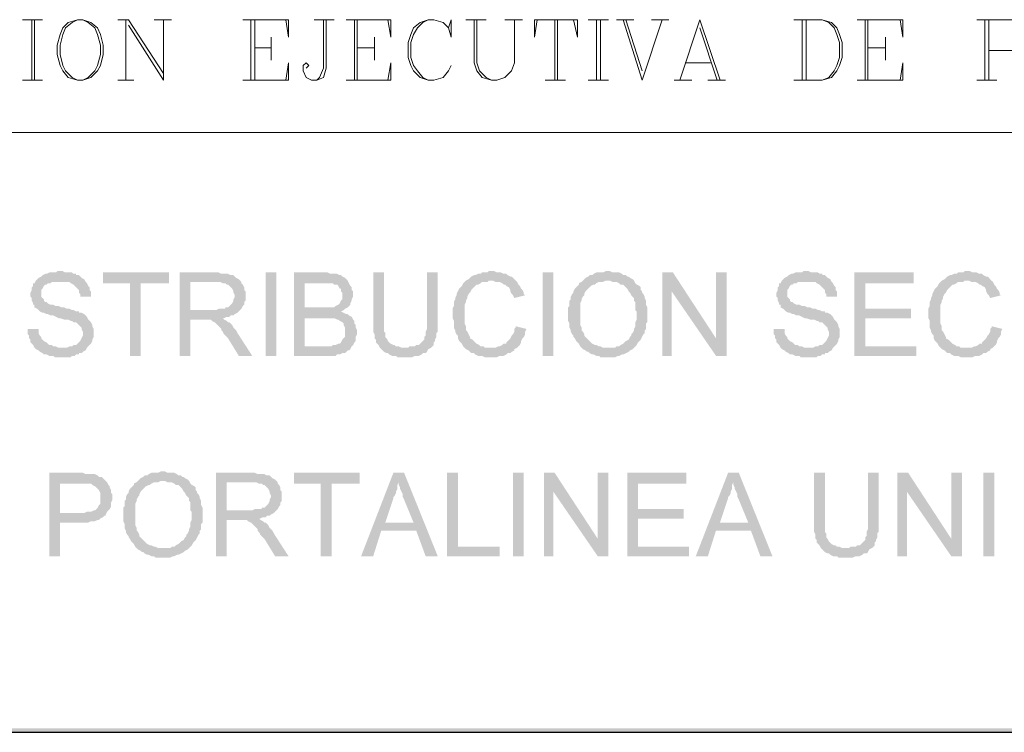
# Model space of a CAD drawing. Header units: millimetres. Extents: x 8 to 202, y 3 to 294.
# Tile 2 of 7: x 95 to 126, y 3 to 26. Entities that reach past the tile are written whole.
import ezdxf

# ---------------------------------------------------------------- set-up
doc = ezdxf.new("R2010")
doc.units = ezdxf.units.MM
doc.layers.add('DGE_CONTORNOS', color=7, linetype='Continuous', lineweight=0)
doc.layers.add('DGE_RELLENO', color=7, linetype='Continuous', lineweight=0)

msp = doc.modelspace()

# ---------------------------------------------------------------- hatches: boundary and pattern name
at = {"layer": 'DGE_RELLENO', "true_color": 0x000000}
for points in [[(95.9273, 17.7659), (95.8427, 17.7659), (95.8003, 17.7236), (95.5887, 17.7236), (95.504, 17.6813), (95.4617, 17.6813), (95.377, 17.639), (95.3347, 17.5966), (95.25, 17.5543), (95.2077, 17.5119), (95.1653, 17.4696), (95.123, 17.3849), (95.0807, 17.3849), (95.0807, 17.3003), (95.0383, 17.2579), (95.0383, 17.1733), (94.996, 17.0886), (94.996, 16.9616), (95.0383, 16.9193), (95.0383, 16.8346), (95.0807, 16.7499), (95.0807, 16.7076), (95.123, 16.7076), (95.123, 16.623), (95.2077, 16.5806), (95.25, 16.5383), (95.2923, 16.4959), (95.377, 16.4536), (95.4193, 16.4536), (95.504, 16.4113), (95.5463, 16.4113), (95.631, 16.3689), (95.7157, 16.3689), (95.8003, 16.3266), (95.885, 16.2843), (95.9273, 16.2843), (96.0543, 16.2419), (96.1813, 16.2419), (96.266, 16.1996), (96.3083, 16.1996), (96.3507, 16.1573), (96.4353, 16.1573), (96.4777, 16.115), (96.52, 16.0726), (96.5623, 16.0303), (96.6047, 15.988), (96.6047, 15.9456), (96.647, 15.8609), (96.647, 15.7339), (96.6047, 15.6493), (96.5623, 15.5646), (96.52, 15.5223), (96.4777, 15.4799), (96.4353, 15.4376), (96.3507, 15.4376), (96.3083, 15.3953), (96.2237, 15.3953), (96.139, 15.3529), (95.123, 15.3529), (95.1653, 15.3106), (95.25, 15.2683), (95.2923, 15.2259), (95.377, 15.1836), (95.4193, 15.1413), (95.504, 15.1413), (95.5887, 15.0989), (95.7157, 15.0989), (95.758, 15.0566), (96.012, 15.0566), (96.266, 15.0566), (96.3083, 15.0989), (96.393, 15.0989), (96.4353, 15.1413), (96.52, 15.1413), (96.52, 15.1836), (96.6047, 15.1836), (96.647, 15.2259), (96.7317, 15.2683), (96.774, 15.3529), (96.8163, 15.3953), (96.8587, 15.4376), (96.901, 15.4799), (96.9433, 15.5646), (96.9433, 15.607), (96.9857, 15.6916), (96.9857, 15.9456), (96.9433, 16.0303), (96.9433, 16.0726), (96.901, 16.1573), (96.8587, 16.1996), (96.8163, 16.2419), (96.774, 16.3266), (96.7317, 16.3689), (96.6893, 16.4113), (96.6047, 16.4536), (96.52, 16.4536), (96.52, 16.4959), (96.4353, 16.4959), (96.3507, 16.5383), (96.3083, 16.5383), (96.2237, 16.5806), (96.139, 16.5806), (96.0543, 16.623), (95.9697, 16.623), (95.885, 16.6653), (95.8003, 16.6653), (95.7157, 16.7076), (95.631, 16.7076), (95.5463, 16.7499), (95.504, 16.7923), (95.4617, 16.7923), (95.4193, 16.8346), (95.4193, 16.8769), (95.377, 16.9193), (95.3347, 16.9616), (95.3347, 17.1733), (95.377, 17.2156), (95.4193, 17.3003), (95.4617, 17.3426), (95.504, 17.3426), (95.5463, 17.3849), (95.631, 17.3849), (95.6733, 17.4273), (96.7317, 17.4273), (96.6893, 17.5119), (96.6047, 17.5543), (96.5623, 17.5966), (96.52, 17.639), (96.4353, 17.639), (96.4353, 17.6813), (96.3507, 17.6813), (96.3083, 17.7236), (96.0967, 17.7236), (96.012, 17.7659)], [(99.3563, 17.7236), (97.282, 17.7236), (97.282, 17.3849), (98.1287, 17.3849), (98.1287, 15.0989), (98.4673, 15.0989), (98.4673, 17.3849), (99.3563, 17.3849)], [(100.838, 17.7236), (99.695, 17.7236), (99.695, 15.0989), (100.0337, 15.0989), (100.0337, 16.2419), (100.4147, 16.2419), (101.0497, 16.2843), (101.092, 16.2843), (101.1767, 16.3266), (101.2613, 16.3266), (101.3037, 16.3689), (101.3883, 16.3689), (101.4307, 16.4113), (101.5153, 16.4536), (101.5577, 16.4959), (101.6, 16.5383), (100.0337, 16.5383), (100.0337, 17.4273), (100.838, 17.4273), (101.6, 17.4696), (101.5577, 17.5119), (101.473, 17.5543), (101.4307, 17.5966), (101.3883, 17.639), (101.3037, 17.639), (101.219, 17.6813), (101.0073, 17.6813), (100.9227, 17.7236)], [(102.4043, 17.7236), (102.743, 17.7236), (102.743, 15.0989), (102.4043, 15.0989), (102.4043, 17.7236)], [(104.267, 17.7236), (103.2933, 17.7236), (103.2933, 15.0989), (104.6057, 15.0989), (104.648, 15.1413), (104.7327, 15.1413), (104.8173, 15.1836), (104.902, 15.1836), (104.9443, 15.2259), (104.9867, 15.2683), (105.029, 15.2683), (105.0713, 15.3106), (105.1137, 15.3953), (103.632, 15.3953), (103.632, 16.2843), (104.267, 16.2843), (105.1137, 16.3266), (105.029, 16.3689), (104.9867, 16.4113), (104.9443, 16.4113), (104.8597, 16.4536), (104.775, 16.4959), (104.8597, 16.5383), (104.902, 16.5806), (103.632, 16.623), (103.632, 17.3849), (105.029, 17.3849), (104.9867, 17.4696), (104.9443, 17.5119), (104.902, 17.5543), (104.8173, 17.5966), (104.775, 17.639), (104.7327, 17.639), (104.648, 17.6813), (104.4363, 17.6813), (104.3517, 17.7236)], [(106.1297, 17.7236), (105.791, 17.7236), (105.791, 15.8609), (105.8333, 15.7763), (105.8333, 15.6493), (105.8757, 15.607), (105.8757, 15.5223), (105.918, 15.4799), (105.9603, 15.4376), (106.0027, 15.3529), (106.7647, 15.3529), (106.68, 15.3529), (106.5953, 15.3953), (106.5107, 15.3953), (106.4683, 15.4376), (106.426, 15.4376), (106.3413, 15.4799), (106.299, 15.5223), (106.2567, 15.5646), (106.2143, 15.6493), (106.172, 15.6916), (106.172, 15.8186), (106.1297, 15.8609), (106.1297, 16.1996)], [(107.823, 17.7236), (107.4843, 17.7236), (107.4843, 15.9456), (107.442, 15.8609), (107.442, 15.7339), (107.3997, 15.6916), (107.3997, 15.607), (107.3573, 15.5646), (107.315, 15.5223), (107.2727, 15.4799), (107.2303, 15.4376), (107.1457, 15.4376), (107.1033, 15.3953), (106.934, 15.3953), (106.8917, 15.3529), (106.0027, 15.3529), (106.045, 15.3106), (106.0873, 15.2683), (106.1297, 15.2259), (106.2143, 15.1836), (106.2567, 15.1836), (106.299, 15.1413), (106.3837, 15.0989), (106.5107, 15.0989), (106.553, 15.0566), (107.0187, 15.0566), (107.1033, 15.0989), (107.2303, 15.0989), (107.315, 15.1413), (107.3573, 15.1836), (107.442, 15.1836), (107.4843, 15.2259), (107.5267, 15.3106), (107.6113, 15.3529), (107.6537, 15.3953), (107.696, 15.4376), (107.696, 15.5223), (107.7383, 15.5646), (107.7383, 15.607), (107.7807, 15.6916), (107.7807, 15.8186), (107.823, 15.8609), (107.823, 16.1996)], [(109.5163, 17.7659), (109.4317, 17.7659), (109.3893, 17.7236), (109.22, 17.7236), (109.1777, 17.6813), (109.093, 17.6813), (109.0083, 17.639), (108.966, 17.639), (108.8813, 17.5966), (108.839, 17.5543), (108.7967, 17.5119), (108.712, 17.4696), (108.6697, 17.4273), (108.6273, 17.3849), (108.585, 17.3003), (108.5427, 17.2579), (108.5003, 17.2156), (108.458, 17.131), (108.4157, 17.0463), (108.4157, 17.0039), (108.3733, 16.9193), (108.3733, 16.8769), (108.331, 16.7923), (108.331, 16.6653), (108.2887, 16.5806), (108.2887, 16.2843), (108.331, 16.1996), (108.331, 15.988), (108.3733, 15.9033), (108.3733, 15.8609), (108.4157, 15.7763), (108.458, 15.7339), (108.458, 15.6493), (108.5003, 15.5646), (108.5427, 15.5223), (108.585, 15.4799), (108.6273, 15.3953), (108.6697, 15.3529), (108.712, 15.3106), (109.5163, 15.3529), (109.3047, 15.3529), (109.2623, 15.3953), (109.1777, 15.3953), (109.1353, 15.4376), (109.0507, 15.4799), (109.0083, 15.5223), (108.966, 15.5646), (108.9237, 15.607), (108.839, 15.6493), (108.839, 15.6916), (108.7967, 15.7763), (108.7543, 15.8609), (108.712, 15.9033), (108.712, 16.0303), (108.6697, 16.115), (108.6697, 16.7076), (108.712, 16.7923), (108.712, 16.8346), (108.7543, 16.9193), (108.7543, 16.9616), (108.7967, 17.0463), (108.839, 17.0886), (108.8813, 17.1733), (108.9237, 17.2156), (108.966, 17.2579), (109.0083, 17.3003), (109.0507, 17.3426), (109.093, 17.3426), (109.1777, 17.3849), (109.22, 17.4273), (109.3893, 17.4273), (109.4317, 17.4696), (110.2783, 17.4696), (110.236, 17.5119), (110.1937, 17.5543), (110.1513, 17.5966), (110.109, 17.5966), (110.0243, 17.639), (109.982, 17.6813), (109.8973, 17.6813), (109.8127, 17.7236), (109.6857, 17.7236), (109.601, 17.7659)], [(111.125, 17.7236), (111.4637, 17.7236), (111.4637, 15.0989), (111.125, 15.0989), (111.125, 17.7236)], [(113.1993, 17.7659), (113.1147, 17.7659), (113.03, 17.7236), (112.8183, 17.7236), (112.7337, 17.6813), (112.6913, 17.639), (112.6067, 17.639), (112.5643, 17.5966), (112.4797, 17.5543), (112.4373, 17.5119), (112.395, 17.4696), (113.2417, 17.4696), (113.3263, 17.4273), (113.4533, 17.4273), (113.538, 17.3849), (113.5803, 17.3426), (113.665, 17.3426), (113.7073, 17.3003), (113.7497, 17.2579), (113.792, 17.2156), (113.8343, 17.131), (113.8767, 17.0886), (113.919, 17.0039), (113.9613, 16.9616), (114.0037, 16.9193), (114.0037, 16.8346), (114.046, 16.7923), (114.046, 16.5383), (114.0883, 16.4959), (114.0883, 16.2419), (114.046, 16.1573), (114.046, 16.0303), (114.0037, 15.9456), (114.0037, 15.9033), (113.9613, 15.8186), (113.919, 15.7763), (113.919, 15.7339), (113.8767, 15.6916), (113.8343, 15.607), (113.7497, 15.5646), (113.7073, 15.5223), (113.665, 15.4799), (113.5803, 15.4376), (113.538, 15.3953), (113.4533, 15.3953), (113.411, 15.3529), (113.1993, 15.3529), (114.0037, 15.3529), (114.046, 15.3953), (114.0883, 15.4376), (114.1307, 15.5223), (114.173, 15.5646), (114.2153, 15.607), (114.2577, 15.6916), (114.3, 15.7763), (114.3423, 15.8186), (114.3423, 15.9033), (114.3847, 15.9456), (114.3847, 16.115), (114.427, 16.1573), (114.427, 16.623), (114.3847, 16.7076), (114.3847, 16.8346), (114.3423, 16.9193), (114.3423, 16.9616), (114.3, 17.0463), (114.2577, 17.0886), (114.2577, 17.131), (114.2153, 17.1733), (114.2153, 17.2579), (114.173, 17.3003), (114.0883, 17.3426), (114.046, 17.3849), (114.0037, 17.4696), (113.9613, 17.5119), (113.8767, 17.5543), (113.8343, 17.5966), (113.792, 17.5966), (113.7497, 17.639), (113.665, 17.639), (113.6227, 17.6813), (113.538, 17.7236), (113.3263, 17.7236), (113.2417, 17.7659)], [(115.2313, 17.7236), (114.8927, 17.7236), (114.8927, 15.0989), (115.189, 15.0989), (115.189, 17.131)], [(115.2313, 17.7236), (115.189, 17.131), (116.586, 15.0989), (116.586, 15.6493)], [(116.9247, 17.7236), (116.586, 17.7236), (116.586, 15.0989), (116.9247, 15.0989)], [(119.4223, 17.7659), (119.3377, 17.7659), (119.2953, 17.7236), (119.0837, 17.7236), (118.999, 17.6813), (118.9567, 17.6813), (118.872, 17.639), (118.8297, 17.5966), (118.745, 17.5543), (118.7027, 17.5119), (118.6603, 17.4696), (118.618, 17.3849), (118.5757, 17.3849), (118.5757, 17.3003), (118.5333, 17.2579), (118.5333, 17.1733), (118.491, 17.0886), (118.491, 16.9616), (118.5333, 16.9193), (118.5333, 16.8346), (118.5757, 16.7499), (118.5757, 16.7076), (118.618, 16.7076), (118.618, 16.623), (118.7027, 16.5806), (118.745, 16.5383), (118.7873, 16.4959), (118.872, 16.4536), (118.9143, 16.4536), (118.999, 16.4113), (119.0413, 16.4113), (119.126, 16.3689), (119.2107, 16.3689), (119.2953, 16.3266), (119.38, 16.2843), (119.4223, 16.2843), (119.5493, 16.2419), (119.6763, 16.2419), (119.761, 16.1996), (119.8033, 16.1996), (119.8457, 16.1573), (119.9303, 16.1573), (119.9727, 16.115), (120.015, 16.0726), (120.0573, 16.0303), (120.0997, 15.988), (120.0997, 15.9456), (120.142, 15.8609), (120.142, 15.7339), (120.0997, 15.6493), (120.0573, 15.5646), (120.015, 15.5223), (119.9727, 15.4799), (119.9303, 15.4376), (119.8457, 15.4376), (119.8033, 15.3953), (119.7187, 15.3953), (119.634, 15.3529), (118.618, 15.3529), (118.6603, 15.3106), (118.745, 15.2683), (118.7873, 15.2259), (118.872, 15.1836), (118.9143, 15.1413), (118.999, 15.1413), (119.0837, 15.0989), (119.2107, 15.0989), (119.253, 15.0566), (119.507, 15.0566), (119.761, 15.0566), (119.8033, 15.0989), (119.888, 15.0989), (119.9303, 15.1413), (120.015, 15.1413), (120.015, 15.1836), (120.0997, 15.1836), (120.142, 15.2259), (120.2267, 15.2683), (120.269, 15.3529), (120.3113, 15.3953), (120.3537, 15.4376), (120.396, 15.4799), (120.4383, 15.5646), (120.4383, 15.607), (120.4807, 15.6916), (120.4807, 15.9456), (120.4383, 16.0303), (120.4383, 16.0726), (120.396, 16.1573), (120.3537, 16.1996), (120.3113, 16.2419), (120.269, 16.3266), (120.2267, 16.3689), (120.1843, 16.4113), (120.0997, 16.4536), (120.015, 16.4536), (120.015, 16.4959), (119.9303, 16.4959), (119.8457, 16.5383), (119.8033, 16.5383), (119.7187, 16.5806), (119.634, 16.5806), (119.5493, 16.623), (119.4647, 16.623), (119.38, 16.6653), (119.2953, 16.6653), (119.2107, 16.7076), (119.126, 16.7076), (119.0413, 16.7499), (118.999, 16.7923), (118.9567, 16.7923), (118.9143, 16.8346), (118.9143, 16.8769), (118.872, 16.9193), (118.8297, 16.9616), (118.8297, 17.1733), (118.872, 17.2156), (118.9143, 17.3003), (118.9567, 17.3426), (118.999, 17.3426), (119.0413, 17.3849), (119.126, 17.3849), (119.1683, 17.4273), (120.2267, 17.4273), (120.1843, 17.5119), (120.0997, 17.5543), (120.0573, 17.5966), (120.015, 17.639), (119.9303, 17.639), (119.9303, 17.6813), (119.8457, 17.6813), (119.8033, 17.7236), (119.5917, 17.7236), (119.507, 17.7659)], [(122.809, 17.7236), (120.9463, 17.7236), (120.9463, 15.0989), (122.8937, 15.0989), (122.8937, 15.3953), (121.285, 15.3953), (121.285, 16.2843), (122.7243, 16.2843), (122.7243, 16.5806), (121.285, 16.5806), (121.285, 17.3849), (122.809, 17.3849)], [(124.5023, 17.7659), (124.4177, 17.7659), (124.3753, 17.7236), (124.206, 17.7236), (124.1637, 17.6813), (124.079, 17.6813), (123.9943, 17.639), (123.952, 17.639), (123.8673, 17.5966), (123.825, 17.5543), (123.7827, 17.5119), (123.698, 17.4696), (123.6557, 17.4273), (123.6133, 17.3849), (123.571, 17.3003), (123.5287, 17.2579), (123.4863, 17.2156), (123.444, 17.131), (123.4017, 17.0463), (123.4017, 17.0039), (123.3593, 16.9193), (123.3593, 16.8769), (123.317, 16.7923), (123.317, 16.6653), (123.2747, 16.5806), (123.2747, 16.2843), (123.317, 16.1996), (123.317, 15.988), (123.3593, 15.9033), (123.3593, 15.8609), (123.4017, 15.7763), (123.444, 15.7339), (123.444, 15.6493), (123.4863, 15.5646), (123.5287, 15.5223), (123.571, 15.4799), (123.6133, 15.3953), (123.6557, 15.3529), (123.698, 15.3106), (124.5023, 15.3529), (124.2907, 15.3529), (124.2483, 15.3953), (124.1637, 15.3953), (124.1213, 15.4376), (124.0367, 15.4799), (123.9943, 15.5223), (123.952, 15.5646), (123.9097, 15.607), (123.825, 15.6493), (123.825, 15.6916), (123.7827, 15.7763), (123.7403, 15.8609), (123.698, 15.9033), (123.698, 16.0303), (123.6557, 16.115), (123.6557, 16.7076), (123.698, 16.7923), (123.698, 16.8346), (123.7403, 16.9193), (123.7403, 16.9616), (123.7827, 17.0463), (123.825, 17.0886), (123.8673, 17.1733), (123.9097, 17.2156), (123.952, 17.2579), (123.9943, 17.3003), (124.0367, 17.3426), (124.079, 17.3426), (124.1637, 17.3849), (124.206, 17.4273), (124.3753, 17.4273), (124.4177, 17.4696), (125.2643, 17.4696), (125.222, 17.5119), (125.1797, 17.5543), (125.1373, 17.5966), (125.095, 17.5966), (125.0103, 17.639), (124.968, 17.6813), (124.8833, 17.6813), (124.7987, 17.7236), (124.6717, 17.7236), (124.587, 17.7659)], [(96.7317, 17.4273), (95.9273, 17.4273), (96.2237, 17.4273), (96.266, 17.3849), (96.3507, 17.3426), (96.393, 17.3003), (96.4353, 17.2579), (96.4777, 17.2156), (96.52, 17.1733), (96.52, 17.0886), (96.5623, 17.0463), (96.5623, 16.9616), (96.901, 16.9616), (96.901, 17.131), (96.8587, 17.1733), (96.8587, 17.2579), (96.8163, 17.3003), (96.774, 17.3849)], [(101.6, 17.4696), (100.838, 17.4273), (100.965, 17.4273), (101.0497, 17.3849), (101.1343, 17.3849), (101.1767, 17.3426), (101.219, 17.3426), (101.2613, 17.3003), (101.3037, 17.2579), (101.346, 17.2156), (101.3883, 17.131), (101.3883, 17.0886), (101.4307, 17.0039), (101.4307, 16.9616), (101.3883, 16.8769), (101.3883, 16.8346), (101.346, 16.7499), (101.3037, 16.7076), (101.2613, 16.6653), (101.219, 16.623), (101.1343, 16.623), (101.1343, 16.5806), (100.9227, 16.5806), (100.838, 16.5383), (100.0337, 16.5383), (101.6, 16.5383), (101.6423, 16.5806), (101.6847, 16.6653), (101.727, 16.7076), (101.727, 16.7923), (101.7693, 16.8346), (101.7693, 17.131), (101.727, 17.1733), (101.727, 17.2579), (101.6847, 17.3426), (101.6423, 17.3849), (101.6423, 17.4273)], [(105.029, 17.3849), (104.1823, 17.3849), (104.521, 17.3849), (104.5633, 17.3426), (104.648, 17.3426), (104.6903, 17.3003), (104.7327, 17.2156), (104.775, 17.2156), (104.775, 17.131), (104.8173, 17.0886), (104.8173, 16.8769), (104.775, 16.8346), (104.7327, 16.7499), (104.6903, 16.7076), (104.6057, 16.6653), (104.5633, 16.623), (103.632, 16.623), (104.902, 16.5806), (104.9867, 16.623), (105.029, 16.6653), (105.0713, 16.7076), (105.0713, 16.7499), (105.1137, 16.8346), (105.1137, 16.8769), (105.156, 16.9616), (105.156, 17.131), (105.1137, 17.1733), (105.1137, 17.2579), (105.0713, 17.3003), (105.029, 17.3849)], [(110.2783, 17.4696), (109.5163, 17.4696), (109.5587, 17.4696), (109.6433, 17.4273), (109.7703, 17.4273), (109.855, 17.3849), (109.8973, 17.3426), (109.9397, 17.3426), (109.982, 17.3003), (110.0667, 17.2579), (110.109, 17.1733), (110.109, 17.131), (110.1513, 17.0463), (110.1937, 17.0039), (110.236, 16.9193), (110.5747, 17.0039), (110.5323, 17.0463), (110.5323, 17.0886), (110.49, 17.1733), (110.4477, 17.2156), (110.4053, 17.3003), (110.363, 17.3426), (110.3207, 17.4273)], [(112.395, 17.4696), (112.3527, 17.4273), (112.268, 17.3849), (112.268, 17.3426), (112.2257, 17.3003), (112.1833, 17.2579), (112.141, 17.2156), (112.0987, 17.131), (112.0987, 17.0886), (112.0563, 17.0463), (112.014, 16.9616), (112.014, 16.8769), (111.9717, 16.8346), (111.9717, 16.6653), (111.9293, 16.623), (111.9293, 16.1996), (111.9717, 16.115), (111.9717, 15.988), (112.014, 15.9033), (112.014, 15.8609), (112.0563, 15.7763), (112.0987, 15.7339), (112.0987, 15.6916), (112.141, 15.6493), (112.1833, 15.5646), (112.2257, 15.5223), (112.268, 15.4799), (112.3103, 15.3953), (112.3527, 15.3529), (112.395, 15.3106), (112.4797, 15.2683), (112.522, 15.2259), (112.5643, 15.2259), (112.6067, 15.1836), (112.6913, 15.1413), (112.7337, 15.1413), (112.8183, 15.0989), (112.903, 15.0989), (112.9453, 15.0566), (113.1993, 15.0566), (113.411, 15.0566), (113.4957, 15.0989), (113.538, 15.0989), (113.6227, 15.1413), (113.665, 15.1413), (113.7497, 15.1836), (113.8343, 15.2259), (113.8767, 15.2683), (113.9613, 15.3106), (114.0037, 15.3529), (113.03, 15.3529), (112.9453, 15.3953), (112.903, 15.3953), (112.8183, 15.4376), (112.776, 15.4376), (112.6913, 15.4799), (112.649, 15.5223), (112.6067, 15.5646), (112.5643, 15.607), (112.522, 15.6493), (112.4797, 15.6916), (112.4373, 15.7339), (112.4373, 15.7763), (112.395, 15.8609), (112.3527, 15.9033), (112.3527, 15.988), (112.3103, 16.0726), (112.3103, 16.7499), (112.3527, 16.8346), (112.3527, 16.8769), (112.395, 16.9616), (112.4373, 17.0039), (112.4373, 17.0463), (112.4797, 17.131), (112.522, 17.1733), (112.5643, 17.2156), (112.6067, 17.2579), (112.649, 17.3003), (112.7337, 17.3426), (112.776, 17.3426), (112.8183, 17.3849), (112.903, 17.4273), (113.03, 17.4273), (113.1147, 17.4696), (113.1993, 17.4696)], [(120.2267, 17.4273), (119.4223, 17.4273), (119.7187, 17.4273), (119.761, 17.3849), (119.8457, 17.3426), (119.888, 17.3003), (119.9303, 17.2579), (119.9727, 17.2156), (120.015, 17.1733), (120.015, 17.0886), (120.0573, 17.0463), (120.0573, 16.9616), (120.396, 16.9616), (120.396, 17.131), (120.3537, 17.1733), (120.3537, 17.2579), (120.3113, 17.3003), (120.269, 17.3849)], [(125.2643, 17.4696), (124.5023, 17.4696), (124.5447, 17.4696), (124.6293, 17.4273), (124.7563, 17.4273), (124.841, 17.3849), (124.8833, 17.3426), (124.9257, 17.3426), (124.968, 17.3003), (125.0527, 17.2579), (125.095, 17.1733), (125.095, 17.131), (125.1373, 17.0463), (125.1797, 17.0039), (125.222, 16.9193), (125.5607, 17.0039), (125.5183, 17.0463), (125.5183, 17.0886), (125.476, 17.1733), (125.4337, 17.2156), (125.3913, 17.3003), (125.349, 17.3426), (125.3067, 17.4273)], [(101.0497, 16.2843), (100.4147, 16.2419), (100.6687, 16.2419), (100.711, 16.1996), (100.7957, 16.1573), (100.838, 16.115), (100.8803, 16.0726), (100.965, 15.988), (101.0073, 15.9456), (101.0073, 15.9033), (101.0497, 15.8609), (101.092, 15.7763), (101.1343, 15.7339), (101.219, 15.6493), (101.5577, 15.0989), (101.981, 15.0989), (101.5153, 15.8186), (101.473, 15.9033), (101.4307, 15.9456), (101.3883, 15.988), (101.346, 16.0726), (101.3037, 16.115), (101.2613, 16.1573), (101.219, 16.1573), (101.1767, 16.1996), (101.092, 16.2419)], [(105.1137, 16.3266), (104.267, 16.2843), (104.5633, 16.2843), (104.648, 16.2419), (104.6903, 16.2419), (104.7327, 16.1996), (104.8173, 16.1573), (104.8597, 16.115), (104.8597, 16.0726), (104.902, 15.988), (104.902, 15.6916), (104.8597, 15.6493), (104.8173, 15.607), (104.775, 15.5223), (104.7327, 15.4799), (104.6903, 15.4799), (104.6057, 15.4376), (104.521, 15.4376), (104.4787, 15.3953), (103.632, 15.3953), (105.1137, 15.3953), (105.156, 15.4376), (105.1983, 15.5223), (105.2407, 15.5646), (105.2407, 15.6916), (105.283, 15.7763), (105.283, 15.9033), (105.2407, 15.988), (105.2407, 16.0726), (105.1983, 16.115), (105.1983, 16.1996), (105.156, 16.2419)], [(95.25, 15.9456), (94.9113, 15.9456), (94.9113, 15.7763), (94.9537, 15.7339), (94.9537, 15.6493), (94.996, 15.607), (94.996, 15.5223), (95.0383, 15.4799), (95.0807, 15.4376), (95.123, 15.3529), (96.012, 15.3529), (95.885, 15.3529), (95.8003, 15.3953), (95.7157, 15.3953), (95.6733, 15.4376), (95.5887, 15.4376), (95.5463, 15.4799), (95.504, 15.5223), (95.4193, 15.5646), (95.377, 15.607), (95.3347, 15.6493), (95.3347, 15.6916), (95.2923, 15.7339), (95.25, 15.8186), (95.25, 15.9033)], [(110.2783, 16.0303), (110.2783, 15.988), (110.236, 15.9456), (110.236, 15.8609), (110.1937, 15.7763), (110.1513, 15.7339), (110.109, 15.6493), (110.0667, 15.607), (110.0243, 15.5646), (109.982, 15.5223), (109.982, 15.4799), (109.8973, 15.4799), (109.855, 15.4376), (109.7703, 15.3953), (109.728, 15.3953), (109.6433, 15.3529), (109.5163, 15.3529), (108.712, 15.3106), (108.7967, 15.2683), (108.839, 15.2259), (108.8813, 15.1836), (108.966, 15.1836), (109.0083, 15.1413), (109.093, 15.0989), (109.22, 15.0989), (109.3047, 15.0566), (109.6857, 15.0566), (109.7703, 15.0989), (109.8973, 15.0989), (109.982, 15.1413), (110.0243, 15.1836), (110.109, 15.1836), (110.1513, 15.2259), (110.236, 15.2683), (110.236, 15.3106), (110.3207, 15.3529), (110.363, 15.3953), (110.4053, 15.4376), (110.4477, 15.5223), (110.4477, 15.5646), (110.49, 15.6493), (110.5323, 15.6916), (110.5747, 15.7763), (110.5747, 15.8609), (110.617, 15.9456)], [(118.745, 15.9456), (118.4063, 15.9456), (118.4063, 15.7763), (118.4487, 15.7339), (118.4487, 15.6493), (118.491, 15.607), (118.491, 15.5223), (118.5333, 15.4799), (118.5757, 15.4376), (118.618, 15.3529), (119.507, 15.3529), (119.38, 15.3529), (119.2953, 15.3953), (119.2107, 15.3953), (119.1683, 15.4376), (119.0837, 15.4376), (119.0413, 15.4799), (118.999, 15.5223), (118.9143, 15.5646), (118.872, 15.607), (118.8297, 15.6493), (118.8297, 15.6916), (118.7873, 15.7339), (118.745, 15.8186), (118.745, 15.9033)], [(125.2643, 16.0303), (125.2643, 15.988), (125.222, 15.9456), (125.222, 15.8609), (125.1797, 15.7763), (125.1373, 15.7339), (125.095, 15.6493), (125.0527, 15.607), (125.0103, 15.5646), (124.968, 15.5223), (124.968, 15.4799), (124.8833, 15.4799), (124.841, 15.4376), (124.7563, 15.3953), (124.714, 15.3953), (124.6293, 15.3529), (124.5023, 15.3529), (123.698, 15.3106), (123.7827, 15.2683), (123.825, 15.2259), (123.8673, 15.1836), (123.952, 15.1836), (123.9943, 15.1413), (124.079, 15.0989), (124.206, 15.0989), (124.2907, 15.0566), (124.6717, 15.0566), (124.7563, 15.0989), (124.8833, 15.0989), (124.968, 15.1413), (125.0103, 15.1836), (125.095, 15.1836), (125.1373, 15.2259), (125.222, 15.2683), (125.222, 15.3106), (125.3067, 15.3529), (125.349, 15.3953), (125.3913, 15.4376), (125.4337, 15.5223), (125.4337, 15.5646), (125.476, 15.6493), (125.5183, 15.6916), (125.5607, 15.7763), (125.5607, 15.8609), (125.603, 15.9456)], [(96.5623, 11.4159), (95.5887, 11.4159), (95.5887, 8.7913), (95.9273, 8.7913), (95.9273, 9.8496), (96.8163, 9.8496), (96.901, 9.8919), (97.028, 9.8919), (97.1127, 9.9343), (97.155, 9.9343), (97.1973, 9.9766), (97.282, 10.0189), (97.3243, 10.0613), (97.3667, 10.0613), (97.3667, 10.1036), (95.9273, 10.1459), (95.9273, 11.0773), (96.6047, 11.0773), (97.409, 11.1196), (97.3667, 11.1619), (97.3243, 11.2043), (97.282, 11.2466), (97.2397, 11.289), (97.155, 11.289), (97.1127, 11.3313), (97.028, 11.3736), (96.9433, 11.3736), (96.7317, 11.3736), (96.647, 11.4159)], [(99.187, 11.4583), (99.1023, 11.4583), (99.0177, 11.4159), (98.806, 11.4159), (98.7213, 11.3736), (98.679, 11.3313), (98.5943, 11.3313), (98.552, 11.289), (98.4673, 11.2466), (98.425, 11.2043), (98.3827, 11.1619), (99.2293, 11.1619), (99.314, 11.1196), (99.441, 11.1196), (99.5257, 11.0773), (99.568, 11.0349), (99.6527, 11.0349), (99.695, 10.9926), (99.7373, 10.9503), (99.7797, 10.9079), (99.822, 10.8233), (99.8643, 10.781), (99.9067, 10.6963), (99.949, 10.6539), (99.9913, 10.6116), (99.9913, 10.5269), (100.0337, 10.4846), (100.0337, 10.2306), (100.076, 10.1883), (100.076, 9.9343), (100.0337, 9.8496), (100.0337, 9.7226), (99.9913, 9.638), (99.9913, 9.5956), (99.949, 9.5109), (99.9067, 9.4686), (99.9067, 9.4263), (99.8643, 9.3839), (99.822, 9.2993), (99.7373, 9.257), (99.695, 9.2146), (99.6527, 9.1723), (99.568, 9.13), (99.5257, 9.0876), (99.441, 9.0876), (99.3987, 9.0453), (99.187, 9.0453), (99.9913, 9.0453), (100.0337, 9.0876), (100.076, 9.13), (100.1183, 9.2146), (100.1607, 9.257), (100.203, 9.2993), (100.2453, 9.3839), (100.2877, 9.4686), (100.33, 9.5109), (100.33, 9.5956), (100.3723, 9.638), (100.3723, 9.8073), (100.4147, 9.8496), (100.4147, 10.3153), (100.3723, 10.3999), (100.3723, 10.5269), (100.33, 10.6116), (100.33, 10.6539), (100.2877, 10.7386), (100.2453, 10.781), (100.2453, 10.8233), (100.203, 10.8656), (100.203, 10.9503), (100.1607, 10.9926), (100.076, 11.0349), (100.0337, 11.0773), (99.9913, 11.1619), (99.949, 11.2043), (99.8643, 11.2466), (99.822, 11.289), (99.7797, 11.289), (99.7373, 11.3313), (99.6527, 11.3313), (99.6103, 11.3736), (99.5257, 11.4159), (99.314, 11.4159), (99.2293, 11.4583)], [(101.981, 11.4159), (100.838, 11.4159), (100.838, 8.7913), (101.1767, 8.7913), (101.1767, 9.9343), (101.5577, 9.9343), (102.1927, 9.9766), (102.235, 9.9766), (102.3197, 10.0189), (102.4043, 10.0189), (102.4467, 10.0613), (102.5313, 10.0613), (102.5737, 10.1036), (102.6583, 10.1459), (102.7007, 10.1883), (102.743, 10.2306), (101.1767, 10.2306), (101.1767, 11.1196), (101.981, 11.1196), (102.743, 11.1619), (102.7007, 11.2043), (102.616, 11.2466), (102.5737, 11.289), (102.5313, 11.3313), (102.4467, 11.3313), (102.362, 11.3736), (102.1503, 11.3736), (102.0657, 11.4159)], [(105.3677, 11.4159), (103.2933, 11.4159), (103.2933, 11.0773), (104.14, 11.0773), (104.14, 8.7913), (104.4787, 8.7913), (104.4787, 11.0773), (105.3677, 11.0773)], [(106.7647, 11.4159), (106.426, 11.4159), (105.41, 8.7913), (105.791, 8.7913), (106.045, 9.5956), (107.1457, 9.5956), (106.172, 9.8496), (106.426, 10.6116), (106.426, 10.6539), (106.4683, 10.6963), (106.5107, 10.781), (106.5107, 10.8233), (106.553, 10.9079), (106.553, 11.0349), (106.5953, 11.1196)], [(106.7647, 11.4159), (106.5953, 11.1196), (106.5953, 11.0349), (106.6377, 10.9503), (106.6377, 10.9079), (106.68, 10.8233), (106.7223, 10.7386), (106.7223, 10.6539), (106.7647, 10.5693), (107.061, 9.8496), (106.172, 9.8496), (107.1457, 9.5956), (107.442, 8.7913), (107.823, 8.7913)], [(108.458, 11.4159), (108.1193, 11.4159), (108.1193, 8.7913), (109.7703, 8.7913), (109.7703, 9.0876), (108.458, 9.0876)], [(110.1937, 11.4159), (110.5323, 11.4159), (110.5323, 8.7913), (110.1937, 8.7913), (110.1937, 11.4159)], [(111.506, 11.4159), (111.1673, 11.4159), (111.1673, 8.7913), (111.4637, 8.7913), (111.4637, 10.8233)], [(111.506, 11.4159), (111.4637, 10.8233), (112.8607, 8.7913), (112.8607, 9.3416)], [(113.1993, 11.4159), (112.8607, 11.4159), (112.8607, 8.7913), (113.1993, 8.7913)], [(115.6547, 11.4159), (113.792, 11.4159), (113.792, 8.7913), (115.7393, 8.7913), (115.7393, 9.0876), (114.1307, 9.0876), (114.1307, 9.9766), (115.57, 9.9766), (115.57, 10.273), (114.1307, 10.273), (114.1307, 11.0773), (115.6547, 11.0773)], [(117.3057, 11.4159), (116.967, 11.4159), (115.951, 8.7913), (116.332, 8.7913), (116.586, 9.5956), (117.6867, 9.5956), (116.713, 9.8496), (116.967, 10.6116), (116.967, 10.6539), (117.0093, 10.6963), (117.0517, 10.781), (117.0517, 10.8233), (117.094, 10.9079), (117.094, 11.0349), (117.1363, 11.1196)], [(117.3057, 11.4159), (117.1363, 11.1196), (117.1363, 11.0349), (117.1787, 10.9503), (117.1787, 10.9079), (117.221, 10.8233), (117.2633, 10.7386), (117.2633, 10.6539), (117.3057, 10.5693), (117.602, 9.8496), (116.713, 9.8496), (117.6867, 9.5956), (117.983, 8.7913), (118.364, 8.7913)], [(120.015, 11.4159), (119.6763, 11.4159), (119.6763, 9.5533), (119.7187, 9.4686), (119.7187, 9.3416), (119.761, 9.2993), (119.761, 9.2146), (119.8033, 9.1723), (119.8457, 9.13), (119.888, 9.0453), (120.65, 9.0453), (120.5653, 9.0453), (120.4807, 9.0876), (120.396, 9.0876), (120.3537, 9.13), (120.3113, 9.13), (120.2267, 9.1723), (120.1843, 9.2146), (120.142, 9.257), (120.0997, 9.3416), (120.0573, 9.3839), (120.0573, 9.5109), (120.015, 9.5533), (120.015, 9.8919)], [(121.7083, 11.4159), (121.3697, 11.4159), (121.3697, 9.638), (121.3273, 9.5533), (121.3273, 9.4263), (121.285, 9.3839), (121.285, 9.2993), (121.2427, 9.257), (121.2003, 9.2146), (121.158, 9.1723), (121.1157, 9.13), (121.031, 9.13), (120.9887, 9.0876), (120.8193, 9.0876), (120.777, 9.0453), (119.888, 9.0453), (119.9303, 9.0029), (119.9727, 8.9606), (120.015, 8.9183), (120.0997, 8.8759), (120.142, 8.8759), (120.1843, 8.8336), (120.269, 8.7913), (120.396, 8.7913), (120.4383, 8.7489), (120.904, 8.7489), (120.9887, 8.7913), (121.1157, 8.7913), (121.2003, 8.8336), (121.2427, 8.8759), (121.3273, 8.8759), (121.3697, 8.9183), (121.412, 9.0029), (121.4967, 9.0453), (121.539, 9.0876), (121.5813, 9.13), (121.5813, 9.2146), (121.6237, 9.257), (121.6237, 9.2993), (121.666, 9.3839), (121.666, 9.5109), (121.7083, 9.5533), (121.7083, 9.8919)], [(122.6397, 11.4159), (122.301, 11.4159), (122.301, 8.7913), (122.5973, 8.7913), (122.5973, 10.8233)], [(122.6397, 11.4159), (122.5973, 10.8233), (123.9943, 8.7913), (123.9943, 9.3416)], [(124.333, 11.4159), (123.9943, 11.4159), (123.9943, 8.7913), (124.333, 8.7913)], [(125.0103, 11.4159), (125.349, 11.4159), (125.349, 8.7913), (125.0103, 8.7913), (125.0103, 11.4159)], [(97.409, 11.1196), (96.6047, 11.0773), (96.901, 11.0773), (96.9433, 11.0349), (97.028, 10.9926), (97.0703, 10.9503), (97.1127, 10.9079), (97.155, 10.8656), (97.1973, 10.781), (97.1973, 10.4423), (97.155, 10.3999), (97.1127, 10.3153), (97.0703, 10.273), (97.028, 10.2306), (96.9857, 10.2306), (96.901, 10.1883), (96.774, 10.1883), (96.6893, 10.1459), (95.9273, 10.1459), (97.3667, 10.1036), (97.409, 10.1883), (97.4513, 10.2306), (97.4937, 10.273), (97.536, 10.3576), (97.536, 10.4846), (97.5783, 10.5693), (97.5783, 10.7386), (97.536, 10.781), (97.536, 10.8656), (97.4937, 10.9503), (97.4937, 10.9926), (97.4513, 11.0349)], [(98.3827, 11.1619), (98.3403, 11.1196), (98.2557, 11.0773), (98.2557, 11.0349), (98.2133, 10.9926), (98.171, 10.9503), (98.1287, 10.9079), (98.0863, 10.8233), (98.0863, 10.781), (98.044, 10.7386), (98.0017, 10.6539), (98.0017, 10.5693), (97.9593, 10.5269), (97.9593, 10.3576), (97.917, 10.3153), (97.917, 9.8919), (97.9593, 9.8073), (97.9593, 9.6803), (98.0017, 9.5956), (98.0017, 9.5533), (98.044, 9.4686), (98.0863, 9.4263), (98.0863, 9.3839), (98.1287, 9.3416), (98.171, 9.257), (98.2133, 9.2146), (98.2557, 9.1723), (98.298, 9.0876), (98.3403, 9.0453), (98.3827, 9.0029), (98.4673, 8.9606), (98.5097, 8.9183), (98.552, 8.9183), (98.5943, 8.8759), (98.679, 8.8336), (98.7213, 8.8336), (98.806, 8.7913), (98.8907, 8.7913), (98.933, 8.7489), (99.187, 8.7489), (99.3987, 8.7489), (99.4833, 8.7913), (99.5257, 8.7913), (99.6103, 8.8336), (99.6527, 8.8336), (99.7373, 8.8759), (99.822, 8.9183), (99.8643, 8.9606), (99.949, 9.0029), (99.9913, 9.0453), (99.0177, 9.0453), (98.933, 9.0876), (98.8907, 9.0876), (98.806, 9.13), (98.7637, 9.13), (98.679, 9.1723), (98.6367, 9.2146), (98.5943, 9.257), (98.552, 9.2993), (98.5097, 9.3416), (98.4673, 9.3839), (98.425, 9.4263), (98.425, 9.4686), (98.3827, 9.5533), (98.3403, 9.5956), (98.3403, 9.6803), (98.298, 9.765), (98.298, 10.4423), (98.3403, 10.5269), (98.3403, 10.5693), (98.3827, 10.6539), (98.425, 10.6963), (98.425, 10.7386), (98.4673, 10.8233), (98.5097, 10.8656), (98.552, 10.9079), (98.5943, 10.9503), (98.6367, 10.9926), (98.7213, 11.0349), (98.7637, 11.0349), (98.806, 11.0773), (98.8907, 11.1196), (99.0177, 11.1196), (99.1023, 11.1619), (99.187, 11.1619)], [(102.743, 11.1619), (101.981, 11.1196), (102.108, 11.1196), (102.1927, 11.0773), (102.2773, 11.0773), (102.3197, 11.0349), (102.362, 11.0349), (102.4043, 10.9926), (102.4467, 10.9503), (102.489, 10.9079), (102.5313, 10.8233), (102.5313, 10.781), (102.5737, 10.6963), (102.5737, 10.6539), (102.5313, 10.5693), (102.5313, 10.5269), (102.489, 10.4423), (102.4467, 10.3999), (102.4043, 10.3576), (102.362, 10.3153), (102.2773, 10.3153), (102.2773, 10.273), (102.0657, 10.273), (101.981, 10.2306), (101.1767, 10.2306), (102.743, 10.2306), (102.7853, 10.273), (102.8277, 10.3576), (102.87, 10.3999), (102.87, 10.4846), (102.9123, 10.5269), (102.9123, 10.8233), (102.87, 10.8656), (102.87, 10.9503), (102.8277, 11.0349), (102.7853, 11.0773), (102.7853, 11.1196)], [(102.1927, 9.9766), (101.5577, 9.9343), (101.8117, 9.9343), (101.854, 9.8919), (101.9387, 9.8496), (101.981, 9.8073), (102.0233, 9.765), (102.108, 9.6803), (102.1503, 9.638), (102.1503, 9.5956), (102.1927, 9.5533), (102.235, 9.4686), (102.2773, 9.4263), (102.362, 9.3416), (102.7007, 8.7913), (103.124, 8.7913), (102.6583, 9.5109), (102.616, 9.5956), (102.5737, 9.638), (102.5313, 9.6803), (102.489, 9.765), (102.4467, 9.8073), (102.4043, 9.8496), (102.362, 9.8496), (102.3197, 9.8919), (102.235, 9.9343)], [(201.9723, 3.2456), (201.8453, 3.3726), (23.5797, 3.2456)], [(201.8453, 3.3726), (23.5797, 3.2456), (23.7067, 3.3726)]]:
    msp.add_hatch(color=7, dxfattribs=at).paths.add_polyline_path(points, flags=0)

# ---------------------------------------------------------------- linework, layer by layer
at = {"layer": 'DGE_CONTORNOS', "lineweight": 5}
for points in [[(94.742, 25.6823), (95.377, 25.6823)], [(95.0383, 25.6823), (95.0383, 23.7773)], [(95.123, 25.6823), (95.123, 23.7773)], [(96.4777, 25.6823), (96.1813, 25.5976), (96.012, 25.4283), (95.9273, 25.2166), (95.8427, 24.8779), (95.8427, 24.5816), (95.9273, 24.2429), (96.012, 24.0736), (96.1813, 23.8619), (96.4777, 23.7773), (96.647, 23.7773), (96.901, 23.8619), (97.1127, 24.0736), (97.1973, 24.2429), (97.282, 24.5816), (97.282, 24.8779), (97.1973, 25.2166), (97.1127, 25.4283), (96.901, 25.5976), (96.647, 25.6823), (96.4777, 25.6823), (96.3083, 25.5976), (96.0967, 25.4283), (96.012, 25.2166), (95.9273, 24.8779), (95.9273, 24.5816), (96.012, 24.2429), (96.0967, 24.0736), (96.3083, 23.8619), (96.4777, 23.7773)], [(96.647, 23.7773), (96.8163, 23.8619), (97.028, 24.0736), (97.1127, 24.2429), (97.1973, 24.5816), (97.1973, 24.8779), (97.1127, 25.2166), (97.028, 25.4283), (96.8163, 25.5976), (96.647, 25.6823)], [(97.7477, 25.6823), (98.0863, 25.6823)], [(98.0017, 25.6823), (98.0017, 23.7773)], [(98.0863, 25.6823), (99.187, 23.989)], [(98.0863, 25.513), (99.187, 23.7773), (99.187, 25.6823)], [(98.8907, 25.6823), (99.441, 25.6823)], [(101.6847, 25.6823), (103.124, 25.6823), (103.124, 25.132), (103.0393, 25.6823)], [(101.9387, 25.6823), (101.9387, 23.7773)], [(102.0657, 25.6823), (102.0657, 23.7773)], [(104.3093, 25.6823), (104.3093, 24.1583), (104.2247, 23.8619), (104.013, 23.7773), (103.8437, 23.7773), (103.6743, 23.8619), (103.5897, 24.0736), (103.5897, 24.2429), (103.6743, 24.3276), (103.759, 24.2429), (103.6743, 24.1583)], [(103.9283, 25.6823), (104.5633, 25.6823)], [(104.2247, 25.6823), (104.2247, 24.1583), (104.0977, 23.8619), (104.013, 23.7773)], [(104.9443, 25.6823), (106.3413, 25.6823), (106.3413, 25.132), (106.2567, 25.6823)], [(105.1983, 25.6823), (105.1983, 23.7773)], [(105.283, 25.6823), (105.283, 23.7773)], [(108.1617, 25.4283), (108.2463, 25.132), (108.2463, 25.6823), (108.1617, 25.4283), (107.9923, 25.5976), (107.696, 25.6823), (107.5267, 25.6823), (107.2727, 25.5976), (107.061, 25.4283), (106.9763, 25.2166), (106.8917, 24.9626), (106.8917, 24.497), (106.9763, 24.2429), (107.061, 24.0736), (107.2727, 23.8619), (107.5267, 23.7773), (107.696, 23.7773), (107.9923, 23.8619), (108.1617, 24.0736), (108.2463, 24.2429)], [(107.5267, 25.6823), (107.3573, 25.5976), (107.188, 25.4283), (107.061, 25.2166), (106.9763, 24.9626), (106.9763, 24.497), (107.061, 24.2429), (107.188, 24.0736), (107.3573, 23.8619), (107.5267, 23.7773)], [(108.712, 25.6823), (109.347, 25.6823)], [(108.966, 25.6823), (108.966, 24.3276), (109.0507, 24.0736), (109.22, 23.8619), (109.5163, 23.7773), (109.6857, 23.7773), (109.9397, 23.8619), (110.1513, 24.0736), (110.236, 24.3276), (110.236, 25.6823)], [(109.0507, 25.6823), (109.0507, 24.3276), (109.1353, 24.0736), (109.347, 23.8619), (109.5163, 23.7773)], [(109.9397, 25.6823), (110.49, 25.6823)], [(110.9557, 25.6823), (110.871, 25.132), (110.871, 25.6823), (112.2257, 25.6823), (112.2257, 25.132), (112.0987, 25.6823)], [(111.506, 25.6823), (111.506, 23.7773)], [(111.5907, 25.6823), (111.5907, 23.7773)], [(112.5643, 25.6823), (113.1993, 25.6823)], [(112.8183, 25.6823), (112.8183, 23.7773)], [(112.9453, 25.6823), (112.9453, 23.7773)], [(113.4533, 25.6823), (114.0037, 25.6823)], [(113.665, 25.6823), (114.2577, 23.7773)], [(113.7497, 25.6823), (114.2577, 24.0736)], [(114.8927, 25.6823), (114.2577, 23.7773)], [(114.554, 25.6823), (115.1043, 25.6823)], [(115.443, 23.7773), (116.078, 25.6823), (116.713, 23.7773)], [(116.078, 25.4283), (116.6283, 23.7773)], [(119.0413, 25.6823), (119.9303, 25.6823), (120.2267, 25.5976), (120.396, 25.4283), (120.4807, 25.2166), (120.5653, 24.9626), (120.5653, 24.497), (120.4807, 24.2429), (120.396, 24.0736), (120.2267, 23.8619), (119.9303, 23.7773), (119.0413, 23.7773)], [(119.2953, 25.6823), (119.2953, 23.7773)], [(119.4223, 25.6823), (119.4223, 23.7773)], [(119.9303, 25.6823), (120.142, 25.5976), (120.3113, 25.4283), (120.396, 25.2166), (120.4807, 24.9626), (120.4807, 24.497), (120.396, 24.2429), (120.3113, 24.0736), (120.142, 23.8619), (119.9303, 23.7773)], [(121.031, 25.6823), (122.4703, 25.6823), (122.4703, 25.132), (122.3857, 25.6823)], [(121.285, 25.6823), (121.285, 23.7773)], [(121.3697, 25.6823), (121.3697, 23.7773)], [(124.7987, 25.6823), (125.8993, 25.6823), (126.1533, 25.5976), (126.238, 25.513), (126.3227, 25.3013), (126.3227, 25.0473), (126.238, 24.8779), (126.1533, 24.7933), (125.8993, 24.7086), (125.1797, 24.7086)], [(125.0527, 25.6823), (125.0527, 23.7773)], [(125.1797, 25.6823), (125.1797, 23.7773)], [(102.5737, 25.132), (102.5737, 24.4123)], [(105.8333, 25.132), (105.8333, 24.4123)], [(121.92, 25.132), (121.92, 24.4123)], [(102.0657, 24.7933), (102.5737, 24.7933)], [(105.283, 24.7933), (105.8333, 24.7933)], [(121.3697, 24.7933), (121.92, 24.7933)], [(101.6847, 23.7773), (103.124, 23.7773), (103.124, 24.3276), (103.0393, 23.7773)], [(104.9443, 23.7773), (106.3413, 23.7773), (106.3413, 24.3276), (106.2567, 23.7773)], [(115.6123, 24.3276), (116.4167, 24.3276)], [(121.031, 23.7773), (122.4703, 23.7773), (122.4703, 24.3276), (122.3857, 23.7773)], [(94.742, 23.7773), (95.377, 23.7773)], [(97.7477, 23.7773), (98.2557, 23.7773)], [(111.2097, 23.7773), (111.8447, 23.7773)], [(112.5643, 23.7773), (113.1993, 23.7773)], [(115.2737, 23.7773), (115.824, 23.7773)], [(116.332, 23.7773), (116.8823, 23.7773)], [(124.7987, 23.7773), (125.4337, 23.7773)]]:
    msp.add_lwpolyline(points, dxfattribs=at)
at = {"layer": 'DGE_CONTORNOS', "lineweight": 9}
msp.add_lwpolyline([(23.5797, 22.1263), (201.9723, 22.1263)], dxfattribs=at)
at = {"layer": 'DGE_CONTORNOS', "lineweight": 25}
msp.add_lwpolyline([(7.874, 3.2456), (201.9723, 3.2456)], dxfattribs=at)

doc.saveas('drawing.dxf')
